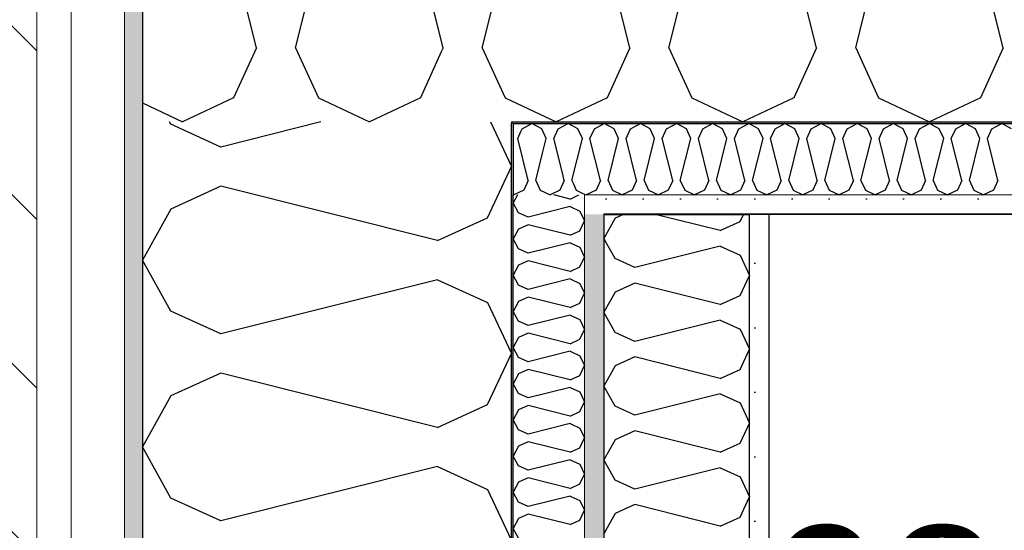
# Model space of a CAD drawing. Header units: millimetres. Extents: x -5000 to 341424, y -9235 to 550260.
# Tile 41 of 236: x 277519 to 278180, y 356169 to 356511. Entities that reach past the tile are written whole.
import ezdxf
from ezdxf.enums import TextEntityAlignment as Align

# ---------------------------------------------------------------- set-up
doc = ezdxf.new("R2010")
doc.units = ezdxf.units.MM
doc.header["$LTSCALE"] = 0.5
doc.header["$MEASUREMENT"] = 0
for name, pattern in [('Akselinje', [1500, 1000, -200, 100, -200]), ('PLINE', [0]), ('Stipling', [400, 200, -200])]:
    doc.linetypes.add(name, pattern=pattern)
for name, color, linetype in [('232- Ikke-bærende yttervegger (Skravur)(Nye konstruksjoner)', 7, 'Continuous'), ('232- Ikke-bærende yttervegger(Nye konstruksjoner)', 7, 'Continuous'), ('242- Ikke-bærende innervegger (Skravur)(Nye konstruksjoner)', 7, 'Continuous'), ('242- Ikke-bærende innervegger(Nye konstruksjoner)', 7, 'Continuous'), ('255- Gulvoverflate(Nye konstruksjoner)', 7, 'Continuous'), ('273- Kjøkkeninnredning(Nye konstruksjoner)', 7, 'Continuous'), ('82-- Modullinjer(Nye konstruksjoner)', 7, 'Continuous'), ('842-M___1_50 Målsetting bygning', 7, 'Continuous'), ('842-M___1_50 Målsetting bygning(Nye konstruksjoner)', 7, 'Continuous'), ('862- M___Nettoareal(Nye konstruksjoner)', 7, 'Continuous'), ('862- M___Nettoareal(Polylinje)(Nye konstruksjoner)', 7, 'Continuous'), ('862- M___Nettoareal(Tekst)(Nye konstruksjoner)', 7, 'Continuous')]:
    doc.layers.add(name, color=color, linetype=linetype)
doc.layers.add('235- Utvendig kledning og overflate(Nye konstruksjoner)', color=7, linetype='Continuous', lineweight=0)
doc.layers.add('236- Innvendig kledning og overflate(Nye konstruksjoner)', color=7, linetype='Continuous', lineweight=0)
doc.styles.add('GENERATED_STYLE_1', font='txt')
doc.styles.add('GENERATED_STYLE_3', font='arial.ttf')
doc.styles.add('GENERATED_STYLE_5', font='arial.ttf')
doc.dimstyles.new('GENERATED_STYLE__1', dxfattribs={"dimtxt": 100, "dimasz": 95, "dimexe": 0.18, "dimexo": 0.0625, "dimgap": 0, "dimtad": 1, "dimtih": 1, "dimtoh": 1, "dimdec": 0, "dimzin": 0, "dimdsep": 46, "dimtxsty": 'GENERATED_STYLE_3', "dimblk": 'ARROWHEAD_6', "dimblk1": 'ARROWHEAD_6', "dimblk2": 'ARROWHEAD_6', "dimcen": 0.09, "dimse1": 1, "dimse2": 1, "dimclrd": 256, "dimclre": 256, "dimclrt": 256, "dimadec": 1, "dimazin": 0, "dimtfac": 1, "dimtdec": 4, "dimtmove": 2, "dimatfit": 3, "dimfxl": 1, "dimtolj": 1, "dimtzin": 0, "dimarcsym": 0})
doc.dimstyles.new('GENERATED_STYLE__2', dxfattribs={"dimtxt": 100, "dimasz": 95, "dimexe": 0.18, "dimexo": 0.0625, "dimgap": 0, "dimtad": 1, "dimtih": 1, "dimtoh": 1, "dimdec": 0, "dimzin": 0, "dimdsep": 46, "dimtxsty": 'GENERATED_STYLE_3', "dimblk": 'ARROWHEAD_6', "dimblk1": 'ARROWHEAD_6', "dimblk2": 'ARROWHEAD_6', "dimcen": 0.09, "dimse1": 1, "dimse2": 1, "dimclrd": 256, "dimclre": 256, "dimclrt": 256, "dimadec": 1, "dimazin": 0, "dimtfac": 1, "dimtdec": 4, "dimtmove": 0, "dimatfit": 3, "dimfxl": 1, "dimtolj": 1, "dimtzin": 0, "dimarcsym": 0})
doc.dimstyles.new('GENERATED_STYLE__3', dxfattribs={"dimtxt": 100, "dimasz": 95, "dimexe": 0.18, "dimexo": 0.0625, "dimgap": 0, "dimtad": 1, "dimdec": 0, "dimzin": 0, "dimdsep": 46, "dimtxsty": 'GENERATED_STYLE_3', "dimblk": 'ARROWHEAD_6', "dimblk1": 'ARROWHEAD_6', "dimblk2": 'ARROWHEAD_6', "dimcen": 0.09, "dimse1": 1, "dimse2": 1, "dimclrd": 256, "dimclre": 256, "dimclrt": 256, "dimadec": 1, "dimazin": 0, "dimtfac": 1, "dimtdec": 4, "dimtmove": 2, "dimatfit": 3, "dimfxl": 1, "dimtolj": 1, "dimtzin": 0, "dimarcsym": 0})
doc.dimstyles.new('GENERATED_STYLE__4', dxfattribs={"dimtxt": 100, "dimasz": 95, "dimexe": 0.18, "dimexo": 0.0625, "dimgap": 0, "dimtad": 1, "dimdec": 0, "dimzin": 0, "dimdsep": 46, "dimtxsty": 'GENERATED_STYLE_3', "dimblk": 'ARROWHEAD_6', "dimblk1": 'ARROWHEAD_6', "dimblk2": 'ARROWHEAD_6', "dimcen": 0.09, "dimse1": 1, "dimse2": 1, "dimclrd": 256, "dimclre": 256, "dimclrt": 256, "dimadec": 1, "dimazin": 0, "dimtfac": 1, "dimtdec": 4, "dimtmove": 0, "dimatfit": 3, "dimfxl": 1, "dimtolj": 1, "dimtzin": 0, "dimarcsym": 0})
pattern_1 = [(0, (0, 0), (0, 43.30127), [0, -25]), (0, (12.5, 21.65), (0, 43.30127), [0, -25])]

# ---------------------------------------------------------------- blocks, each defined once
blk = doc.blocks.new('LEILIGHET 4__1', base_point=(283768.57, 348580.68))
at = {"layer": '862- M___Nettoareal(Polylinje)(Nye konstruksjoner)', "flags": 128}
blk.add_lwpolyline([(286041.01, 356380.68), (277911.01, 356380.68), (277911.01, 348080.68), (281226.01, 348080.68), (281226.01, 349780.68), (286041.01, 349780.68)], close=True, dxfattribs=at)
at = {"layer": '862- M___Nettoareal(Tekst)(Nye konstruksjoner)', "style": 'GENERATED_STYLE_1'}
for tag, p in [('DUMMY_861', (280027.46, 358559.56)), ('ROOM_NAME', (279287.32, 358509.74)), ('DUMMY_862', (279287.32, 358371.32))]:
    blk.add_attdef(tag, text='', height=100, dxfattribs=at).set_placement(p, align=Align.TOP_LEFT)
blk = doc.blocks.new('ENTRÉ__12', base_point=(279523.33, 355497.8))
at = {"layer": '862- M___Nettoareal(Polylinje)(Nye konstruksjoner)', "linetype": 'PLINE', "flags": 128}
blk.add_lwpolyline([(278022.01, 356380.68), (278022.01, 354380.68), (281064.01, 354380.68), (281064.01, 356380.68)], close=True, dxfattribs=at)
at = {"layer": '862- M___Nettoareal(Tekst)(Nye konstruksjoner)', "style": 'GENERATED_STYLE_1'}
for tag, p in [('DUMMY_861', (279727.21, 355686.03)), ('ROOM_NAME', (279319.46, 355665.65)), ('DUMMY_862', (279319.46, 355497.8))]:
    blk.add_attdef(tag, text='', height=100, dxfattribs=at).set_placement(p, align=Align.TOP_LEFT)
blk = doc.blocks.new('*X65')
at = {"layer": '232- Ikke-bærende yttervegger (Skravur)(Nye konstruksjoner)', "linetype": 'PLINE'}
for p, q in [((277853.15, 356431.45), (277855.36, 356436.3)), ((277860.19, 356403.29), (277853.15, 356431.45)), ((277865.29, 356403.29), (277869.91, 356421.75)), ((277860.19, 356403.29), (277857.23, 356396.79)), ((277865.29, 356403.29), (277868.25, 356396.79)), ((277884.47, 356403.29), (277881.51, 356396.79)), ((277884.47, 356403.29), (277883.17, 356408.48)), ((277857.23, 356396.79), (277850.6, 356393.65)), ((277868.25, 356396.79), (277874.88, 356393.65)), ((277881.51, 356396.79), (277874.88, 356393.65)), ((277890.58, 356401.07), (277892.53, 356396.79)), ((277892.53, 356396.79), (277896.97, 356394.69)), ((277850.01, 356393.93), (277850.6, 356393.65))]:
    blk.add_line(p, q, dxfattribs=at)
blk = doc.blocks.new('*X66')
at = {"layer": '232- Ikke-bærende yttervegger (Skravur)(Nye konstruksjoner)', "linetype": 'PLINE'}
for p, q in [((277614.84, 356637.93), (277601.01, 356668.34)), ((277641.2, 356637.93), (277645.12, 356646.54)), ((277601.01, 356582.58), (277614.84, 356637.93)), ((277677.57, 356492.46), (277641.2, 356637.93)), ((277703.93, 356492.46), (277722.98, 356568.67)), ((277677.57, 356492.46), (277662.28, 356458.86)), ((277703.93, 356492.46), (277719.22, 356458.86)), ((277801.83, 356489.83), (277787.74, 356458.86)), ((277662.28, 356458.86), (277628.02, 356442.65)), ((277719.22, 356458.86), (277753.48, 356442.65)), ((277787.74, 356458.86), (277753.48, 356442.65)), ((277601.01, 356455.43), (277628.02, 356442.65))]:
    blk.add_line(p, q, dxfattribs=at)
blk = doc.blocks.new('*X74')
at = {"layer": '232- Ikke-bærende yttervegger (Skravur)(Nye konstruksjoner)', "linetype": 'PLINE'}
for p, q in [((277901.71, 356431.45), (277904.67, 356437.95)), ((277904.67, 356437.95), (277911.3, 356441.65)), ((277917.93, 356437.95), (277911.3, 356441.65)), ((277920.89, 356431.45), (277917.93, 356437.95)), ((277926, 356431.45), (277928.95, 356437.95)), ((277928.95, 356437.95), (277935.59, 356441.65)), ((277942.22, 356437.95), (277935.59, 356441.65)), ((277945.17, 356431.45), (277942.22, 356437.95)), ((277950.28, 356431.45), (277953.24, 356437.95)), ((277953.24, 356437.95), (277959.87, 356441.65)), ((277966.5, 356437.95), (277959.87, 356441.65)), ((277969.46, 356431.45), (277966.5, 356437.95)), ((277974.56, 356431.45), (277977.52, 356437.95)), ((277977.52, 356437.95), (277984.15, 356441.65)), ((277990.78, 356437.95), (277984.15, 356441.65)), ((277993.74, 356431.45), (277990.78, 356437.95)), ((277998.84, 356431.45), (278001.8, 356437.95)), ((278001.8, 356437.95), (278008.43, 356441.65)), ((278015.06, 356437.95), (278008.43, 356441.65)), ((278018.02, 356431.45), (278015.06, 356437.95)), ((278023.12, 356431.45), (278026.08, 356437.95)), ((278026.08, 356437.95), (278032.71, 356441.65)), ((278039.34, 356437.95), (278032.71, 356441.65)), ((278042.3, 356431.45), (278039.34, 356437.95)), ((278047.4, 356431.45), (278050.36, 356437.95)), ((278050.36, 356437.95), (278056.99, 356441.65)), ((278063.62, 356437.95), (278056.99, 356441.65)), ((278066.58, 356431.45), (278063.62, 356437.95)), ((278071.68, 356431.45), (278074.64, 356437.95)), ((278074.64, 356437.95), (278081.27, 356441.65)), ((278087.9, 356437.95), (278081.27, 356441.65)), ((278090.86, 356431.45), (278087.9, 356437.95)), ((278095.96, 356431.45), (278098.92, 356437.95)), ((278098.92, 356437.95), (278105.55, 356441.65)), ((278112.18, 356437.95), (278105.55, 356441.65)), ((278115.14, 356431.45), (278112.18, 356437.95)), ((278120.25, 356431.45), (278123.2, 356437.95)), ((278123.2, 356437.95), (278129.84, 356441.65)), ((278136.47, 356437.95), (278129.84, 356441.65)), ((278139.43, 356431.45), (278136.47, 356437.95)), ((278144.53, 356431.45), (278147.49, 356437.95)), ((278147.49, 356437.95), (278154.12, 356441.65)), ((278160.75, 356437.95), (278154.12, 356441.65)), ((278163.71, 356431.45), (278160.75, 356437.95)), ((278168.81, 356431.45), (278171.77, 356437.95)), ((278171.77, 356437.95), (278178.4, 356441.65)), ((278185.03, 356437.95), (278178.4, 356441.65)), ((277908.75, 356403.29), (277901.71, 356431.45)), ((277913.85, 356403.29), (277920.89, 356431.45)), ((277933.03, 356403.29), (277926, 356431.45)), ((277938.14, 356403.29), (277945.17, 356431.45)), ((277957.32, 356403.29), (277950.28, 356431.45)), ((277962.42, 356403.29), (277969.46, 356431.45)), ((277981.6, 356403.29), (277974.56, 356431.45)), ((277986.7, 356403.29), (277993.74, 356431.45)), ((278005.88, 356403.29), (277998.84, 356431.45)), ((278010.98, 356403.29), (278018.02, 356431.45)), ((278030.16, 356403.29), (278023.12, 356431.45)), ((278035.26, 356403.29), (278042.3, 356431.45)), ((278054.44, 356403.29), (278047.4, 356431.45)), ((278059.54, 356403.29), (278066.58, 356431.45)), ((278078.72, 356403.29), (278071.68, 356431.45)), ((278083.82, 356403.29), (278090.86, 356431.45)), ((278103, 356403.29), (278095.96, 356431.45)), ((278108.1, 356403.29), (278115.14, 356431.45)), ((278127.28, 356403.29), (278120.25, 356431.45)), ((278132.39, 356403.29), (278139.43, 356431.45)), ((278151.57, 356403.29), (278144.53, 356431.45)), ((278156.67, 356403.29), (278163.71, 356431.45)), ((278175.85, 356403.29), (278168.81, 356431.45)), ((277908.75, 356403.29), (277905.79, 356396.79)), ((277913.85, 356403.29), (277916.81, 356396.79)), ((277933.03, 356403.29), (277930.08, 356396.79)), ((277938.14, 356403.29), (277941.09, 356396.79)), ((277957.32, 356403.29), (277954.36, 356396.79)), ((277962.42, 356403.29), (277965.38, 356396.79)), ((277981.6, 356403.29), (277978.64, 356396.79)), ((277986.7, 356403.29), (277989.66, 356396.79)), ((278005.88, 356403.29), (278002.92, 356396.79)), ((278010.98, 356403.29), (278013.94, 356396.79)), ((278030.16, 356403.29), (278027.2, 356396.79)), ((278035.26, 356403.29), (278038.22, 356396.79)), ((278054.44, 356403.29), (278051.48, 356396.79)), ((278059.54, 356403.29), (278062.5, 356396.79)), ((278078.72, 356403.29), (278075.76, 356396.79)), ((278083.82, 356403.29), (278086.78, 356396.79)), ((278103, 356403.29), (278100.04, 356396.79)), ((278108.1, 356403.29), (278111.06, 356396.79)), ((278127.28, 356403.29), (278124.33, 356396.79)), ((278132.39, 356403.29), (278135.34, 356396.79)), ((278151.57, 356403.29), (278148.61, 356396.79)), ((278156.67, 356403.29), (278159.63, 356396.79)), ((278175.85, 356403.29), (278172.89, 356396.79)), ((277905.79, 356396.79), (277899.16, 356393.65)), ((277916.81, 356396.79), (277923.44, 356393.65)), ((277930.08, 356396.79), (277923.44, 356393.65)), ((277941.09, 356396.79), (277947.73, 356393.65)), ((277954.36, 356396.79), (277947.73, 356393.65)), ((277965.38, 356396.79), (277972.01, 356393.65)), ((277978.64, 356396.79), (277972.01, 356393.65)), ((277989.66, 356396.79), (277996.29, 356393.65)), ((278002.92, 356396.79), (277996.29, 356393.65)), ((278013.94, 356396.79), (278020.57, 356393.65)), ((278027.2, 356396.79), (278020.57, 356393.65)), ((278038.22, 356396.79), (278044.85, 356393.65)), ((278051.48, 356396.79), (278044.85, 356393.65)), ((278062.5, 356396.79), (278069.13, 356393.65)), ((278075.76, 356396.79), (278069.13, 356393.65)), ((278086.78, 356396.79), (278093.41, 356393.65)), ((278100.04, 356396.79), (278093.41, 356393.65)), ((278111.06, 356396.79), (278117.69, 356393.65)), ((278124.33, 356396.79), (278117.69, 356393.65)), ((278135.34, 356396.79), (278141.98, 356393.65)), ((278148.61, 356396.79), (278141.98, 356393.65)), ((278159.63, 356396.79), (278166.26, 356393.65)), ((278172.89, 356396.79), (278166.26, 356393.65)), ((277898.01, 356394.2), (277899.16, 356393.65))]:
    blk.add_line(p, q, dxfattribs=at)
blk = doc.blocks.new('*X77')
at = {"layer": '232- Ikke-bærende yttervegger (Skravur)(Nye konstruksjoner)', "linetype": 'PLINE'}
for p, q in [((277855.36, 356436.3), (277856.11, 356437.95)), ((277856.11, 356437.95), (277862.74, 356441.65)), ((277869.37, 356437.95), (277862.74, 356441.65)), ((277872.33, 356431.45), (277869.37, 356437.95)), ((277877.43, 356431.45), (277880.39, 356437.95)), ((277880.39, 356437.95), (277887.02, 356441.65)), ((277893.65, 356437.95), (277887.02, 356441.65)), ((277896.61, 356431.45), (277893.65, 356437.95)), ((277869.91, 356421.75), (277872.33, 356431.45)), ((277883.17, 356408.48), (277877.43, 356431.45)), ((277889.57, 356403.29), (277896.61, 356431.45)), ((277889.57, 356403.29), (277890.58, 356401.07)), ((277896.97, 356394.69), (277898.01, 356394.2))]:
    blk.add_line(p, q, dxfattribs=at)
blk = doc.blocks.new('*X85')
at = {"layer": '232- Ikke-bærende yttervegger (Skravur)(Nye konstruksjoner)', "linetype": 'PLINE'}
for p, q in [((277928.48, 356492.46), (277892.11, 356637.93)), ((277954.83, 356492.46), (277991.2, 356637.93)), ((278053.93, 356492.46), (278017.56, 356637.93)), ((278080.29, 356492.46), (278116.66, 356637.93)), ((278179.38, 356492.46), (278143.01, 356637.93)), ((277928.48, 356492.46), (277913.19, 356458.86)), ((277954.83, 356492.46), (277970.12, 356458.86)), ((278053.93, 356492.46), (278038.64, 356458.86)), ((278080.29, 356492.46), (278095.58, 356458.86)), ((278179.38, 356492.46), (278164.1, 356458.86)), ((277849.01, 356456.81), (277878.93, 356442.65)), ((277913.19, 356458.86), (277878.93, 356442.65)), ((277970.12, 356458.86), (278004.38, 356442.65)), ((278038.64, 356458.86), (278004.38, 356442.65)), ((278095.58, 356458.86), (278129.84, 356442.65)), ((278164.1, 356458.86), (278129.84, 356442.65))]:
    blk.add_line(p, q, dxfattribs=at)
blk = doc.blocks.new('*X88')
at = {"layer": '232- Ikke-bærende yttervegger (Skravur)(Nye konstruksjoner)', "linetype": 'PLINE'}
for p, q in [((277656.49, 356671.53), (277690.75, 356690.65)), ((277725.01, 356671.53), (277690.75, 356690.65)), ((277781.94, 356671.53), (277816.2, 356690.65)), ((277849.01, 356672.34), (277816.2, 356690.65)), ((277645.12, 356646.54), (277656.49, 356671.53)), ((277740.3, 356637.93), (277725.01, 356671.53)), ((277766.65, 356637.93), (277781.94, 356671.53)), ((277722.98, 356568.67), (277740.3, 356637.93)), ((277803.02, 356492.46), (277766.65, 356637.93)), ((277829.38, 356492.46), (277849.01, 356570.96)), ((277803.02, 356492.46), (277801.83, 356489.83)), ((277829.38, 356492.46), (277844.67, 356458.86)), ((277844.67, 356458.86), (277849.01, 356456.81))]:
    blk.add_line(p, q, dxfattribs=at)
blk = doc.blocks.new('*X332')
at = {"layer": '232- Ikke-bærende yttervegger (Skravur)(Nye konstruksjoner)', "linetype": 'PLINE'}
for p, q in [((277852.95, 356393.65), (277850.01, 356388.38)), ((277888.37, 356390.93), (277877.48, 356393.65)), ((277888.37, 356390.93), (277894.35, 356393.65)), ((277853.71, 356381.75), (277850.01, 356388.38)), ((277888.37, 356385.83), (277860.21, 356378.79)), ((277888.37, 356385.83), (277894.87, 356382.87)), ((277860.21, 356378.79), (277853.71, 356381.75)), ((277894.87, 356382.87), (277898.01, 356376.24)), ((277853.71, 356370.73), (277850.01, 356364.1)), ((277860.21, 356373.68), (277853.71, 356370.73)), ((277888.37, 356366.65), (277860.21, 356373.68)), ((277894.87, 356369.6), (277898.01, 356376.24)), ((277853.71, 356357.46), (277850.01, 356364.1)), ((277888.37, 356366.65), (277894.87, 356369.6)), ((277860.21, 356354.51), (277853.71, 356357.46)), ((277888.37, 356361.54), (277860.21, 356354.51)), ((277888.37, 356361.54), (277894.87, 356358.59)), ((277894.87, 356358.59), (277898.01, 356351.95)), ((277894.87, 356345.32), (277898.01, 356351.95)), ((277853.71, 356346.44), (277850.01, 356339.81)), ((277860.21, 356349.4), (277853.71, 356346.44)), ((277888.37, 356342.36), (277860.21, 356349.4)), ((277888.37, 356342.36), (277894.87, 356345.32)), ((277853.71, 356333.18), (277850.01, 356339.81)), ((277888.37, 356337.26), (277860.21, 356330.22)), ((277888.37, 356337.26), (277894.87, 356334.3)), ((277860.21, 356330.22), (277853.71, 356333.18)), ((277894.87, 356334.3), (277898.01, 356327.67)), ((277860.21, 356325.12), (277853.71, 356322.16)), ((277888.37, 356318.08), (277860.21, 356325.12)), ((277894.87, 356321.04), (277898.01, 356327.67)), ((277853.71, 356322.16), (277850.01, 356315.53)), ((277888.37, 356318.08), (277894.87, 356321.04)), ((277853.71, 356308.9), (277850.01, 356315.53)), ((277888.37, 356312.98), (277860.21, 356305.94)), ((277888.37, 356312.98), (277894.87, 356310.02)), ((277860.21, 356305.94), (277853.71, 356308.9)), ((277894.87, 356310.02), (277898.01, 356303.39)), ((277853.71, 356297.88), (277850.01, 356291.25)), ((277860.21, 356300.84), (277853.71, 356297.88)), ((277888.37, 356293.8), (277860.21, 356300.84)), ((277894.87, 356296.76), (277898.01, 356303.39)), ((277853.71, 356284.62), (277850.01, 356291.25)), ((277888.37, 356293.8), (277894.87, 356296.76)), ((277860.21, 356281.66), (277853.71, 356284.62)), ((277888.37, 356288.7), (277860.21, 356281.66)), ((277888.37, 356288.7), (277894.87, 356285.74)), ((277894.87, 356285.74), (277898.01, 356279.11)), ((277894.87, 356272.48), (277898.01, 356279.11)), ((277853.71, 356273.6), (277850.01, 356266.97)), ((277860.21, 356276.56), (277853.71, 356273.6)), ((277888.37, 356269.52), (277860.21, 356276.56)), ((277888.37, 356269.52), (277894.87, 356272.48)), ((277853.71, 356260.34), (277850.01, 356266.97)), ((277888.37, 356264.42), (277860.21, 356257.38)), ((277888.37, 356264.42), (277894.87, 356261.46)), ((277860.21, 356257.38), (277853.71, 356260.34)), ((277894.87, 356261.46), (277898.01, 356254.83)), ((277860.21, 356252.28), (277853.71, 356249.32)), ((277888.37, 356245.24), (277860.21, 356252.28)), ((277894.87, 356248.2), (277898.01, 356254.83)), ((277853.71, 356249.32), (277850.01, 356242.69)), ((277888.37, 356245.24), (277894.87, 356248.2)), ((277853.71, 356236.06), (277850.01, 356242.69)), ((277888.37, 356240.14), (277860.21, 356233.1)), ((277888.37, 356240.14), (277894.87, 356237.18)), ((277860.21, 356233.1), (277853.71, 356236.06)), ((277894.87, 356237.18), (277898.01, 356230.55)), ((277853.71, 356225.04), (277850.01, 356218.41)), ((277860.21, 356228), (277853.71, 356225.04)), ((277888.37, 356220.96), (277860.21, 356228)), ((277894.87, 356223.92), (277898.01, 356230.55)), ((277853.71, 356211.78), (277850.01, 356218.41)), ((277888.37, 356220.96), (277894.87, 356223.92)), ((277860.21, 356208.82), (277853.71, 356211.78)), ((277888.37, 356215.86), (277860.21, 356208.82)), ((277888.37, 356215.86), (277894.87, 356212.9)), ((277894.87, 356212.9), (277898.01, 356206.27)), ((277894.87, 356199.64), (277898.01, 356206.27)), ((277853.71, 356200.76), (277850.01, 356194.13)), ((277860.21, 356203.72), (277853.71, 356200.76)), ((277888.37, 356196.68), (277860.21, 356203.72)), ((277888.37, 356196.68), (277894.87, 356199.64)), ((277853.71, 356187.5), (277850.01, 356194.13)), ((277888.37, 356191.58), (277860.21, 356184.54)), ((277888.37, 356191.58), (277894.87, 356188.62)), ((277860.21, 356184.54), (277853.71, 356187.5)), ((277894.87, 356188.62), (277898.01, 356181.99)), ((277860.21, 356179.43), (277853.71, 356176.48)), ((277888.37, 356172.4), (277860.21, 356179.43)), ((277894.87, 356175.35), (277898.01, 356181.99)), ((277853.71, 356176.48), (277850.01, 356169.84)), ((277888.37, 356172.4), (277894.87, 356175.35)), ((277853.71, 356163.21), (277850.01, 356169.84))]:
    blk.add_line(p, q, dxfattribs=at)
blk = doc.blocks.new('*X334')
at = {"layer": '232- Ikke-bærende yttervegger (Skravur)(Nye konstruksjoner)', "linetype": 'PLINE'}
for p, q in [((277620.13, 356441.12), (277619.27, 356442.65)), ((277653.72, 356425.84), (277620.13, 356441.12)), ((277720.97, 356442.65), (277653.72, 356425.84)), ((277834.81, 356442.65), (277849.01, 356412.66)), ((277832.79, 356378.4), (277849.01, 356412.66)), ((277653.72, 356399.48), (277620.13, 356384.19)), ((277799.2, 356363.11), (277653.72, 356399.48)), ((277620.13, 356384.19), (277601.01, 356349.93)), ((277799.2, 356363.11), (277832.79, 356378.4)), ((277620.13, 356315.67), (277601.01, 356349.93)), ((277799.2, 356336.75), (277653.72, 356300.38)), ((277799.2, 356336.75), (277832.79, 356321.46)), ((277832.79, 356321.46), (277849.01, 356287.2)), ((277653.72, 356300.38), (277620.13, 356315.67)), ((277832.79, 356252.94), (277849.01, 356287.2)), ((277653.72, 356274.03), (277620.13, 356258.74)), ((277799.2, 356237.66), (277653.72, 356274.03)), ((277620.13, 356258.74), (277601.01, 356224.48)), ((277799.2, 356237.66), (277832.79, 356252.94)), ((277620.13, 356190.22), (277601.01, 356224.48)), ((277799.2, 356211.3), (277653.72, 356174.93)), ((277799.2, 356211.3), (277832.79, 356196.01)), ((277832.79, 356196.01), (277849.01, 356161.75)), ((277653.72, 356174.93), (277620.13, 356190.22))]:
    blk.add_line(p, q, dxfattribs=at)
blk = doc.blocks.new('Standard grid marker[87]', base_point=(277601.01, 363787.13))
at = {"layer": '82-- Modullinjer(Nye konstruksjoner)', "linetype": 'Akselinje'}
blk.add_line((277601.01, 363587.13), (277601.01, 339987.13), dxfattribs=at)
at = {"layer": '82-- Modullinjer(Nye konstruksjoner)', "style": 'GENERATED_STYLE_5'}
for tag, p in [('AC_MarkerText_1_0', (277601.01, 363965.8)), ('AC_MarkerText_1_1', (277601.01, 339715.8))]:
    blk.add_attdef(tag, text='', height=100, rotation=360, dxfattribs=at).set_placement(p, align=Align.TOP_CENTER)
blk = doc.blocks.new('*D698')
at = {"layer": '842-M___1_50 Målsetting bygning(Nye konstruksjoner)', "linetype": 'PLINE'}
for p, q in [((277601.01, 362727.61), (277601.01, 362915.11)), ((277849.01, 362727.61), (277849.01, 362915.11)), ((277651.01, 362871.36), (277551.01, 362771.36)), ((277899.01, 362871.36), (277799.01, 362771.36)), ((277526.01, 362821.36), (277601.01, 362821.36)), ((277601.01, 362821.36), (277849.01, 362821.36))]:
    blk.add_line(p, q, dxfattribs=at)
at = {"layer": '842-M___1_50 Målsetting bygning(Nye konstruksjoner)', "insert": (277610.6, 362841.36), "char_height": 100, "attachment_point": 7, "style": 'GENERATED_STYLE_3'}
blk.add_mtext('\\A1;{\\pql;\\fArial|b0|i0|c0|p0;\\W1.000000;248}', dxfattribs=at)
blk = doc.blocks.new('ARROWHEAD_6')
at = {"linetype": 'Continuous'}
for p, q in [((-0.5, -0.5), (0.5, 0.5)), ((0, 0), (-1, 0))]:
    blk.add_line(p, q, dxfattribs=at)
blk = doc.blocks.new('*D699')
at = {"layer": '842-M___1_50 Målsetting bygning(Nye konstruksjoner)', "linetype": 'PLINE'}
for p, q in [((277849.01, 362727.61), (277849.01, 362915.11)), ((286151.01, 362727.61), (286151.01, 362915.11)), ((277899.01, 362871.36), (277799.01, 362771.36)), ((286201.01, 362871.36), (286101.01, 362771.36)), ((277849.01, 362821.36), (286151.01, 362821.36))]:
    blk.add_line(p, q, dxfattribs=at)
at = {"layer": '842-M___1_50 Målsetting bygning(Nye konstruksjoner)', "insert": (281828.41, 362841.36), "char_height": 100, "attachment_point": 7, "style": 'GENERATED_STYLE_3'}
blk.add_mtext('\\A1;{\\pql;\\fArial|b0|i0|c0|p0;\\W1.000000;8\xa0302}', dxfattribs=at)
blk = doc.blocks.new('*D713')
at = {"layer": '842-M___1_50 Målsetting bygning', "linetype": 'PLINE'}
for p, q in [((277601.01, 357738.6), (277601.01, 357926.1)), ((277849.01, 357738.6), (277849.01, 357926.1)), ((277651.01, 357882.35), (277551.01, 357782.35)), ((277899.01, 357882.35), (277799.01, 357782.35)), ((277526.01, 357832.35), (277601.01, 357832.35)), ((277601.01, 357832.35), (277849.01, 357832.35))]:
    blk.add_line(p, q, dxfattribs=at)
at = {"layer": '842-M___1_50 Målsetting bygning', "insert": (277610.6, 357852.35), "char_height": 100, "attachment_point": 7, "style": 'GENERATED_STYLE_3'}
blk.add_mtext('\\A1;{\\pql;\\fArial|b0|i0|c0|p0;\\W1.000000;248}', dxfattribs=at)
blk = doc.blocks.new('*D714')
at = {"layer": '842-M___1_50 Målsetting bygning', "linetype": 'PLINE'}
for p, q in [((277849.01, 357738.6), (277849.01, 357926.1)), ((279206.76, 357738.6), (279206.76, 357926.1)), ((277899.01, 357882.35), (277799.01, 357782.35)), ((279256.76, 357882.35), (279156.76, 357782.35)), ((277849.01, 357832.35), (279206.76, 357832.35))]:
    blk.add_line(p, q, dxfattribs=at)
at = {"layer": '842-M___1_50 Målsetting bygning', "insert": (278356.29, 357852.35), "char_height": 100, "attachment_point": 7, "style": 'GENERATED_STYLE_3'}
blk.add_mtext('\\A1;{\\pql;\\fArial|b0|i0|c0|p0;\\W1.000000;1\xa0358}', dxfattribs=at)
blk = doc.blocks.new('*X1227')
at = {"layer": '242- Ikke-bærende innervegger (Skravur)(Nye konstruksjoner)', "linetype": 'PLINE'}
for p, q in [((277918.56, 356378.02), (277911.01, 356364.49)), ((277924.33, 356380.65), (277918.56, 356378.02)), ((277989.32, 356369.69), (277945.5, 356380.65)), ((278002.6, 356375.73), (278004.93, 356380.65)), ((277989.32, 356369.69), (278002.6, 356375.73)), ((277918.56, 356350.95), (277911.01, 356364.49)), ((277989.32, 356359.28), (277931.84, 356344.91)), ((277989.32, 356359.28), (278002.6, 356353.24)), ((277931.84, 356344.91), (277918.56, 356350.95)), ((278002.6, 356353.24), (278009.01, 356339.7)), ((278002.6, 356326.16), (278009.01, 356339.7)), ((277931.84, 356334.49), (277918.56, 356328.45)), ((277989.32, 356320.12), (277931.84, 356334.49)), ((277918.56, 356328.45), (277911.01, 356314.91)), ((277989.32, 356320.12), (278002.6, 356326.16)), ((277918.56, 356301.37), (277911.01, 356314.91)), ((277989.32, 356309.7), (277931.84, 356295.33)), ((277989.32, 356309.7), (278002.6, 356303.66)), ((277931.84, 356295.33), (277918.56, 356301.37)), ((278002.6, 356303.66), (278009.01, 356290.12)), ((277931.84, 356284.92), (277918.56, 356278.88)), ((277989.32, 356270.54), (277931.84, 356284.92)), ((278002.6, 356276.59), (278009.01, 356290.12)), ((277918.56, 356278.88), (277911.01, 356265.34)), ((277989.32, 356270.54), (278002.6, 356276.59)), ((277918.56, 356251.8), (277911.01, 356265.34)), ((277989.32, 356260.13), (277931.84, 356245.76)), ((277989.32, 356260.13), (278002.6, 356254.09)), ((277931.84, 356245.76), (277918.56, 356251.8)), ((278002.6, 356254.09), (278009.01, 356240.55)), ((278002.6, 356227.01), (278009.01, 356240.55)), ((277931.84, 356235.34), (277918.56, 356229.3)), ((277989.32, 356220.97), (277931.84, 356235.34)), ((277918.56, 356229.3), (277911.01, 356215.76)), ((277989.32, 356220.97), (278002.6, 356227.01)), ((277918.56, 356202.22), (277911.01, 356215.76)), ((277989.32, 356210.55), (277931.84, 356196.18)), ((277989.32, 356210.55), (278002.6, 356204.51)), ((277931.84, 356196.18), (277918.56, 356202.22)), ((278002.6, 356204.51), (278009.01, 356190.98)), ((277931.84, 356185.77), (277918.56, 356179.73)), ((277989.32, 356171.4), (277931.84, 356185.77)), ((278002.6, 356177.44), (278009.01, 356190.98)), ((277918.56, 356179.73), (277911.01, 356166.19)), ((277989.32, 356171.4), (278002.6, 356177.44))]:
    blk.add_line(p, q, dxfattribs=at)
blk = doc.blocks.new('*D1285')
at = {"layer": '842-M___1_50 Målsetting bygning(Nye konstruksjoner)', "linetype": 'PLINE'}
for p, q in [((277911.01, 354688.38), (277911.01, 354875.88)), ((278009.01, 354688.38), (278009.01, 354875.88)), ((277961.01, 354832.13), (277861.01, 354732.13)), ((277959.01, 354732.13), (278059.01, 354832.13)), ((278107.01, 354832.13), (278007.01, 354732.13)), ((277836.01, 354782.13), (277911.01, 354782.13)), ((277911.01, 354782.13), (278009.01, 354782.13))]:
    blk.add_line(p, q, dxfattribs=at)
blk = doc.blocks.new('*D1448')
at = {"layer": '842-M___1_50 Målsetting bygning(Nye konstruksjoner)', "linetype": 'PLINE'}
for p, q in [((278009.01, 355955), (278009.01, 356142.5)), ((278059.01, 356098.75), (277959.01, 355998.75)), ((281127.01, 356098.74), (281027.01, 355998.74)), ((277911.01, 356048.75), (278009.01, 356048.75)), ((278009.01, 356048.75), (281077.01, 356048.74))]:
    blk.add_line(p, q, dxfattribs=at)
at = {"layer": '842-M___1_50 Målsetting bygning(Nye konstruksjoner)', "char_height": 100, "attachment_point": 7, "rotation": 359.99998, "style": 'GENERATED_STYLE_3'}
for s, insert in [('\\A1;{\\pql;\\fArial|b0|i0|c0|p0;\\W1.000000;98}', (278022.3, 356070.17)), ('\\A1;{\\pql;\\fArial|b0|i0|c0|p0;\\W1.000000;3\xa0068}', (279371.41, 356068.75))]:
    blk.add_mtext(s, dxfattribs=dict(at, insert=insert))
blk = doc.blocks.new('*D1449')
at = {"layer": '842-M___1_50 Målsetting bygning(Nye konstruksjoner)', "linetype": 'PLINE'}
for p, q in [((281077.01, 355954.99), (281077.01, 356142.49)), ((281337.01, 355954.99), (281337.01, 356142.49)), ((281127.01, 356098.74), (281027.01, 355998.74)), ((281287.01, 355998.74), (281387.01, 356098.74)), ((278009.01, 356048.75), (281077.01, 356048.74)), ((281077.01, 356048.74), (281337.01, 356048.74)), ((281337.01, 356048.74), (281412.01, 356048.74))]:
    blk.add_line(p, q, dxfattribs=at)
at = {"layer": '842-M___1_50 Målsetting bygning(Nye konstruksjoner)', "insert": (281098.76, 356087.32), "char_height": 100, "attachment_point": 7, "rotation": 359.99998, "style": 'GENERATED_STYLE_3'}
blk.add_mtext('\\A1;{\\pql;\\fArial|b0|i0|c0|p0;\\W1.000000;260}', dxfattribs=at)

msp = doc.modelspace()

# ---------------------------------------------------------------- hatches: boundary and pattern name
at = {"layer": '232- Ikke-bærende yttervegger (Skravur)(Nye konstruksjoner)', "linetype": 'Continuous'}
h = msp.add_hatch(dxfattribs=at)
h.set_pattern_fill('Skrålinjer_2', color=256, style=0, pattern_type=2)
h.set_pattern_definition([(315, (0, 0), (56.568542, 56.568542), [80, 0])])
h.paths.add_polyline_path([(277530.01, 356761.65), (277511.01, 356761.65), (277511.01, 350282.68), (277530.01, 350282.68)])
h = msp.add_hatch(dxfattribs=at)
h.set_pattern_fill('Prikker_tett', color=256, style=0, pattern_type=2)
h.set_pattern_definition(pattern_1)
h.paths.add_polyline_path([(277589.01, 356690.65), (277589.01, 350282.68), (277601.01, 350282.68), (277601.01, 356690.65)])
for points in [[(277850.01, 356441.65), (277849.01, 356442.65), (277849.01, 356441.65)], [(277850.01, 356442.65), (277849.01, 356442.65), (277850.01, 356441.65)], [(277850.01, 356441.65), (277849.01, 356441.65), (277849.01, 350282.68), (277850.01, 350282.68)], [(277850.01, 356442.65), (277850.01, 356441.65), (279206.76, 356441.65), (279206.76, 356442.65)]]:
    msp.add_hatch(color=256, dxfattribs=at).paths.add_polyline_path(points)
h = msp.add_hatch(dxfattribs=at)
h.set_pattern_fill('Prikker_tett', color=256, style=0, pattern_type=2)
h.set_pattern_definition(pattern_1)
h.paths.add_polyline_path([(277911.01, 356380.65), (277898.01, 356393.65), (277898.01, 356380.65)])
h = msp.add_hatch(dxfattribs=at)
h.set_pattern_fill('Prikker_tett', color=256, style=0, pattern_type=2)
h.set_pattern_definition(pattern_1)
h.paths.add_polyline_path([(277911.01, 356393.65), (277898.01, 356393.65), (277911.01, 356380.65)])
h = msp.add_hatch(dxfattribs=at)
h.set_pattern_fill('Prikker_tett', color=256, style=0, pattern_type=2)
h.set_pattern_definition(pattern_1)
h.paths.add_polyline_path([(279206.76, 356393.65), (277911.01, 356393.65), (277911.01, 356380.65), (279206.76, 356380.65)])
h = msp.add_hatch(dxfattribs=at)
h.set_pattern_fill('Prikker_tett', color=256, style=0, pattern_type=2)
h.set_pattern_definition(pattern_1)
h.paths.add_polyline_path([(277898.01, 350282.68), (277911.01, 350282.68), (277911.01, 356380.65), (277898.01, 356380.65)])
at = {"layer": '242- Ikke-bærende innervegger (Skravur)(Nye konstruksjoner)', "linetype": 'Continuous'}
h = msp.add_hatch(dxfattribs=at)
h.set_pattern_fill('Prikker_tett', color=256, style=0, pattern_type=2)
h.set_pattern_definition(pattern_1)
h.paths.add_polyline_path([(278022.01, 354380.65), (278022.01, 356380.65), (278009.01, 356380.65), (278009.01, 354380.65)])

# ---------------------------------------------------------------- linework, layer by layer
at = {"layer": '232- Ikke-bærende yttervegger(Nye konstruksjoner)', "linetype": 'PLINE'}
for p, q in [((277601.01, 356690.65), (277601.01, 356442.65)), ((277601.01, 356690.65), (277601.01, 356442.65)), ((277601.01, 356442.65), (277601.01, 350282.68)), ((277849.01, 356442.65), (277849.01, 356441.65)), ((277849.01, 356442.65), (279206.76, 356442.65)), ((277849.01, 356442.65), (277849.01, 356441.65)), ((277849.01, 350282.68), (277849.01, 356441.65)), ((277850.01, 356441.65), (277850.01, 356393.65)), ((277850.01, 356441.65), (279206.76, 356441.65)), ((277850.01, 356441.65), (277850.01, 356393.65)), ((277850.01, 350282.68), (277850.01, 356393.65))]:
    msp.add_line(p, q, dxfattribs=at)
at = {"layer": '235- Utvendig kledning og overflate(Nye konstruksjoner)', "linetype": 'PLINE'}
for p, q in [((277530.01, 356738.65), (277530.01, 350282.68)), ((277553.01, 356702.65), (277553.01, 350282.68)), ((277589.01, 356690.65), (277589.01, 350282.68))]:
    msp.add_line(p, q, dxfattribs=at)
at = {"layer": '236- Innvendig kledning og overflate(Nye konstruksjoner)', "linetype": 'PLINE'}
for p, q in [((277898.01, 356393.65), (277898.01, 356380.65)), ((277898.01, 356393.65), (279206.76, 356393.65)), ((277898.01, 356393.65), (277898.01, 356380.65)), ((277898.01, 350282.68), (277898.01, 356380.65))]:
    msp.add_line(p, q, dxfattribs=at)
at = {"layer": '236- Innvendig kledning og overflate(Nye konstruksjoner)', "linetype": 'PLINE', "flags": 128}
for points in [[(277911.01, 356380.65), (279206.76, 356380.65)], [(277911.01, 350282.68), (277911.01, 356380.65)], [(278009.01, 356380.65), (278022.01, 356380.65)], [(278022.01, 354380.65), (278022.01, 356380.65)]]:
    msp.add_lwpolyline(points, dxfattribs=at)
at = {"layer": '242- Ikke-bærende innervegger(Nye konstruksjoner)', "linetype": 'PLINE'}
msp.add_line((278009.01, 354367.65), (278009.01, 356380.65), dxfattribs=at)
at = {"layer": '242- Ikke-bærende innervegger(Nye konstruksjoner)', "linetype": 'PLINE', "flags": 128}
for points in [[(277911.01, 356380.65), (277911, 351263.65)], [(277911.01, 356380.65), (278009.01, 356380.65)]]:
    msp.add_lwpolyline(points, dxfattribs=at)
at = {"layer": '255- Gulvoverflate(Nye konstruksjoner)', "linetype": 'PLINE', "flags": 128}
msp.add_lwpolyline([(277601.01, 349570.68), (277601.01, 347770.68), (281536.01, 347770.68), (281536.01, 349470.68), (285893.01, 349470.68), (285893.01, 347770.68), (289886.01, 347770.68), (289886.01, 349470.68), (294243.01, 349470.68), (294243.01, 347770.68), (298236.01, 347770.68), (298236.01, 349470.68), (303051.01, 349470.68), (303051.01, 356690.65), (277601.01, 356690.65), (277601.01, 354890.65)], close=True, dxfattribs=at)
at = {"layer": '273- Kjøkkeninnredning(Nye konstruksjoner)', "linetype": 'Stipling', "flags": 128}
msp.add_lwpolyline([(278022.01, 354380.65), (278622.01, 354380.65), (278622.01, 356380.65), (278022.01, 356380.65)], close=True, dxfattribs=at)

# ---------------------------------------------------------------- block references
at = {"layer": '232- Ikke-bærende yttervegger(Nye konstruksjoner)'}
for name in ['*X88', '*X85', '*X66', '*X334', '*X65', '*X77', '*X74', '*X332']:
    msp.add_blockref(name, (0, 0), dxfattribs=at)
at = {"layer": '242- Ikke-bærende innervegger(Nye konstruksjoner)'}
msp.add_blockref('*X1227', (0, 0), dxfattribs=at)
at = {"layer": '82-- Modullinjer(Nye konstruksjoner)', "linetype": 'PLINE'}
msp.add_blockref('Standard grid marker[87]', (277601.01, 363787.13), dxfattribs=at)
at = {"layer": '862- M___Nettoareal(Nye konstruksjoner)', "linetype": 'Continuous'}
for name, p in [('LEILIGHET 4__1', (283768.57, 348580.68)), ('ENTRÉ__12', (279523.33, 355497.8))]:
    msp.add_blockref(name, p, dxfattribs=at)

# ---------------------------------------------------------------- dimensions: what is measured, and where the dimension line sits
at = {"layer": '842-M___1_50 Målsetting bygning', "linetype": 'Continuous'}
for base, p1, p2, picture, middle in [((279206.76, 357832.35), (277849.01, 352230.66), (279206.76, 356380.65), '*D714', (278527.83, 357902.35)), ((277849.01, 357832.35), (277601.01, 352230.66), (277849.01, 352230.66), '*D713', (277724.75, 357902.35))]:
    dim = msp.add_linear_dim(base=base, p1=p1, p2=p2, dimstyle='GENERATED_STYLE__2', dxfattribs=at)
    dim.commit()
    dim.dimension.update_dxf_attribs({"geometry": picture, "text_midpoint": middle, "dimtype": 160})
at = {"layer": '842-M___1_50 Målsetting bygning(Nye konstruksjoner)', "linetype": 'Continuous'}
for base, p1, p2, dimstyle, picture, middle in [((286151.01, 362821.36), (277849.01, 356221.72), (286151.01, 359080.96), 'GENERATED_STYLE__2', '*D699', (281999.95, 362891.36)), ((277849.01, 362821.36), (277601.01, 356469.72), (277849.01, 356221.72), 'GENERATED_STYLE__2', '*D698', (277724.75, 362891.36)), ((278009.01, 354782.13), (277911.01, 356380.65), (278009.01, 354367.65), 'GENERATED_STYLE__1', '*D1285', (278119.54, 354920.7))]:
    dim = msp.add_linear_dim(base=base, p1=p1, p2=p2, dimstyle=dimstyle, dxfattribs=at)
    dim.commit()
    dim.dimension.update_dxf_attribs({"geometry": picture, "text_midpoint": middle, "dimtype": 160})
for base, p1, p2, dimstyle, picture, middle in [((281077.01, 356048.74), (278009, 353822.15), (281077.01, 356380.65), 'GENERATED_STYLE__4', '*D1448', (279542.95, 356118.74)), ((281337.01, 356048.74), (281077.01, 356380.65), (281337.01, 352074.16), 'GENERATED_STYLE__3', '*D1449', (281212.92, 356137.32))]:
    dim = msp.add_linear_dim(base=base, p1=p1, p2=p2, angle=359.99998, dimstyle=dimstyle, dxfattribs=at)
    dim.commit()
    dim.dimension.update_dxf_attribs({"geometry": picture, "text_midpoint": middle, "dimtype": 160, "text_rotation": 359.99998})

doc.saveas('drawing.dxf')
